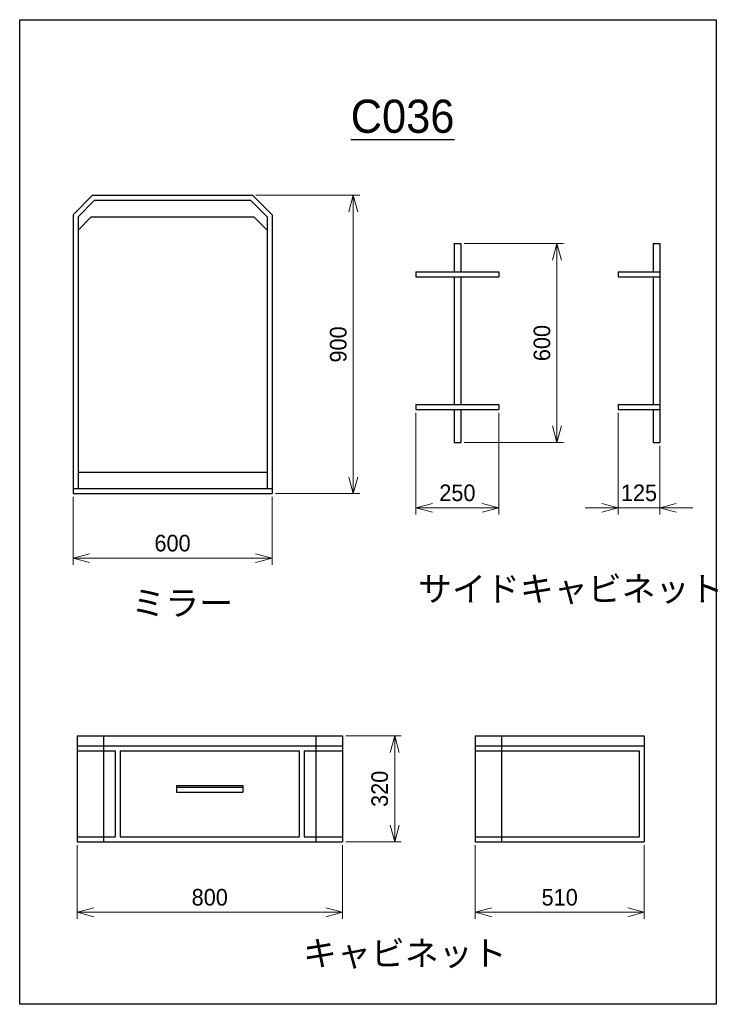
# Model space of a CAD drawing. Extents: x 0 to 2106, y 0 to 2970.
import ezdxf

# ---------------------------------------------------------------- set-up
doc = ezdxf.new("R2010")
doc.units = 0
doc.header["$LTSCALE"] = 0.3
doc.layers.get('0').update_dxf_attribs({"linetype": 'CONTINUOUS'})
doc.layers.get('DEFPOINTS').update_dxf_attribs({"linetype": 'CONTINUOUS'})
doc.layers.add('寸法', color=2, linetype='CONTINUOUS', lineweight=18)
doc.styles.add('MS Pゴシック', font='txt')
doc.dimstyles.new('コピー ～ MyDim S＝', dxfattribs={"dimscale": 20, "dimtxt": 2.5, "dimasz": 2.5, "dimexe": 1, "dimexo": 0.5, "dimgap": 1, "dimtad": 3, "dimdsep": 46, "dimtxsty": 'MS Pゴシック', "dimblk": 'OPEN30', "dimcen": 0, "dimclrd": 256, "dimclre": 256, "dimclrt": 256, "dimazin": 2, "dimtfac": 1, "dimtmove": 0, "dimatfit": 3, "dimldrblk": 'OPEN30', "dimfxl": 1, "dimlwd": 18, "dimlwe": 18, "dimarcsym": 0})

# ---------------------------------------------------------------- blocks, each defined once
blk = doc.blocks.new('_OPEN30')
at = {"color": 0, "linetype": 'ByBlock'}
for p, q in [((-1, 0.267949), (0, 0)), ((0, 0), (-1, -0.267949)), ((0, 0), (-1, 0))]:
    blk.add_line(p, q, dxfattribs=at)
blk = doc.blocks.new('*D16')
at = {"layer": 'DEFPOINTS', "color": 0, "transparency": 16777216}
for p in [(973, 810), (973, 490), (1130.5, 490)]:
    blk.add_point(p, dxfattribs=at)
at = {"layer": '寸法', "lineweight": 18, "transparency": 16777216}
for p, q in [((983, 810), (1150.5, 810)), ((1130.5, 760), (1130.5, 540)), ((983, 490), (1150.5, 490))]:
    blk.add_line(p, q, dxfattribs=at)
at = {"layer": '寸法', "lineweight": 18, "transparency": 16777216, "xscale": 50, "yscale": 50, "zscale": 50}
for p, rotation in [((1130.5, 810), 90), ((1130.5, 490), 270)]:
    blk.add_blockref('_OPEN30', p, dxfattribs=dict(at, rotation=rotation))
at = {"layer": '寸法', "transparency": 16777216, "insert": (1085.5, 650), "char_height": 50, "attachment_point": 5, "rotation": 90, "style": 'MS Pゴシック'}
blk.add_mtext('320', dxfattribs=at)
blk = doc.blocks.new('*D17')
at = {"layer": 'DEFPOINTS', "color": 0, "transparency": 16777216}
for p in [(173, 490), (973, 490), (973, 277.6)]:
    blk.add_point(p, dxfattribs=at)
at = {"layer": '寸法', "lineweight": 18, "transparency": 16777216}
for p, q in [((173, 480), (173, 257.6)), ((973, 480), (973, 257.6)), ((223, 277.6), (923, 277.6))]:
    blk.add_line(p, q, dxfattribs=at)
at = {"layer": '寸法', "lineweight": 18, "transparency": 16777216, "xscale": 50, "yscale": 50, "zscale": 50, "rotation": 180}
blk.add_blockref('_OPEN30', (173, 277.6), dxfattribs=at)
at = {"layer": '寸法', "lineweight": 18, "transparency": 16777216, "xscale": 50, "yscale": 50, "zscale": 50}
blk.add_blockref('_OPEN30', (973, 277.6), dxfattribs=at)
at = {"layer": '寸法', "transparency": 16777216, "insert": (573, 322.6), "char_height": 50, "attachment_point": 5, "style": 'MS Pゴシック'}
blk.add_mtext('800', dxfattribs=at)
blk = doc.blocks.new('*D18')
at = {"layer": 'DEFPOINTS', "color": 0, "transparency": 16777216}
for p in [(1373, 490), (1883, 490), (1883, 277.6)]:
    blk.add_point(p, dxfattribs=at)
at = {"layer": '寸法', "lineweight": 18, "transparency": 16777216}
for p, q in [((1373, 480), (1373, 257.6)), ((1883, 480), (1883, 257.6)), ((1423, 277.6), (1833, 277.6))]:
    blk.add_line(p, q, dxfattribs=at)
at = {"layer": '寸法', "lineweight": 18, "transparency": 16777216, "xscale": 50, "yscale": 50, "zscale": 50, "rotation": 180}
blk.add_blockref('_OPEN30', (1373, 277.6), dxfattribs=at)
at = {"layer": '寸法', "lineweight": 18, "transparency": 16777216, "xscale": 50, "yscale": 50, "zscale": 50}
blk.add_blockref('_OPEN30', (1883, 277.6), dxfattribs=at)
at = {"layer": '寸法', "transparency": 16777216, "insert": (1628, 322.6), "char_height": 50, "attachment_point": 5, "style": 'MS Pゴシック'}
blk.add_mtext('510', dxfattribs=at)
blk = doc.blocks.new('*D19')
at = {"layer": 'DEFPOINTS', "color": 0, "transparency": 16777216}
for p in [(160.8, 1540.4), (760.8, 1540.4), (760.8, 1345.8)]:
    blk.add_point(p, dxfattribs=at)
at = {"layer": '寸法', "lineweight": 18, "transparency": 16777216}
for p, q in [((160.8, 1530.4), (160.8, 1325.8)), ((760.8, 1530.4), (760.8, 1325.8)), ((210.8, 1345.8), (710.8, 1345.8))]:
    blk.add_line(p, q, dxfattribs=at)
at = {"layer": '寸法', "lineweight": 18, "transparency": 16777216, "xscale": 50, "yscale": 50, "zscale": 50, "rotation": 180}
blk.add_blockref('_OPEN30', (160.8, 1345.8), dxfattribs=at)
at = {"layer": '寸法', "lineweight": 18, "transparency": 16777216, "xscale": 50, "yscale": 50, "zscale": 50}
blk.add_blockref('_OPEN30', (760.8, 1345.8), dxfattribs=at)
at = {"layer": '寸法', "transparency": 16777216, "insert": (460.8, 1390.8), "char_height": 50, "attachment_point": 5, "style": 'MS Pゴシック'}
blk.add_mtext('600', dxfattribs=at)
blk = doc.blocks.new('*D20')
at = {"layer": 'DEFPOINTS', "color": 0, "transparency": 16777216}
for p in [(702, 2440.4), (1005.7, 2440.4), (760.8, 1540.4)]:
    blk.add_point(p, dxfattribs=at)
at = {"layer": '寸法', "lineweight": 18, "transparency": 16777216}
for p, q in [((712, 2440.4), (1025.7, 2440.4)), ((1005.7, 1590.4), (1005.7, 2390.4)), ((770.8, 1540.4), (1025.7, 1540.4))]:
    blk.add_line(p, q, dxfattribs=at)
at = {"layer": '寸法', "lineweight": 18, "transparency": 16777216, "xscale": 50, "yscale": 50, "zscale": 50}
for p, rotation in [((1005.7, 2440.4), 90), ((1005.7, 1540.4), 270)]:
    blk.add_blockref('_OPEN30', p, dxfattribs=dict(at, rotation=rotation))
at = {"layer": '寸法', "transparency": 16777216, "insert": (960.7, 1990.4), "char_height": 50, "attachment_point": 5, "rotation": 90, "style": 'MS Pゴシック'}
blk.add_mtext('900', dxfattribs=at)
blk = doc.blocks.new('*D21')
at = {"layer": 'DEFPOINTS', "color": 0, "transparency": 16777216}
for p in [(1194.6, 1794.6), (1444.6, 1794.6), (1444.6, 1497.5)]:
    blk.add_point(p, dxfattribs=at)
at = {"layer": '寸法', "lineweight": 18, "transparency": 16777216}
for p, q in [((1194.6, 1784.6), (1194.6, 1477.5)), ((1444.6, 1784.6), (1444.6, 1477.5)), ((1244.6, 1497.5), (1394.6, 1497.5))]:
    blk.add_line(p, q, dxfattribs=at)
at = {"layer": '寸法', "lineweight": 18, "transparency": 16777216, "xscale": 50, "yscale": 50, "zscale": 50, "rotation": 180}
blk.add_blockref('_OPEN30', (1194.6, 1497.5), dxfattribs=at)
at = {"layer": '寸法', "lineweight": 18, "transparency": 16777216, "xscale": 50, "yscale": 50, "zscale": 50}
blk.add_blockref('_OPEN30', (1444.6, 1497.5), dxfattribs=at)
at = {"layer": '寸法', "transparency": 16777216, "insert": (1319.6, 1542.5), "char_height": 50, "attachment_point": 5, "style": 'MS Pゴシック'}
blk.add_mtext('250', dxfattribs=at)
blk = doc.blocks.new('*D22')
at = {"layer": 'DEFPOINTS', "color": 0, "transparency": 16777216}
for p in [(1804.6, 1794.6), (1929.6, 1694.6), (1929.6, 1497.5)]:
    blk.add_point(p, dxfattribs=at)
at = {"layer": '寸法', "lineweight": 18, "transparency": 16777216}
for p, q in [((1804.6, 1784.6), (1804.6, 1477.5)), ((1929.6, 1684.6), (1929.6, 1477.5)), ((1754.6, 1497.5), (1704.6, 1497.5)), ((1804.6, 1497.5), (1929.6, 1497.5)), ((1979.6, 1497.5), (2029.6, 1497.5))]:
    blk.add_line(p, q, dxfattribs=at)
at = {"layer": '寸法', "lineweight": 18, "transparency": 16777216, "xscale": 50, "yscale": 50, "zscale": 50}
blk.add_blockref('_OPEN30', (1804.6, 1497.5), dxfattribs=at)
at = {"layer": '寸法', "lineweight": 18, "transparency": 16777216, "xscale": 50, "yscale": 50, "zscale": 50, "rotation": 180}
blk.add_blockref('_OPEN30', (1929.6, 1497.5), dxfattribs=at)
at = {"layer": '寸法', "transparency": 16777216, "insert": (1867.1, 1542.5), "char_height": 50, "attachment_point": 5, "style": 'MS Pゴシック'}
blk.add_mtext('125', dxfattribs=at)
blk = doc.blocks.new('*D23')
at = {"layer": 'DEFPOINTS', "color": 0, "transparency": 16777216}
for p in [(1329.6, 2294.6), (1329.6, 1694.6), (1619.8, 1694.6)]:
    blk.add_point(p, dxfattribs=at)
at = {"layer": '寸法', "lineweight": 18, "transparency": 16777216}
for p, q in [((1339.6, 2294.6), (1639.8, 2294.6)), ((1619.8, 2244.6), (1619.8, 1744.6)), ((1339.6, 1694.6), (1639.8, 1694.6))]:
    blk.add_line(p, q, dxfattribs=at)
at = {"layer": '寸法', "lineweight": 18, "transparency": 16777216, "xscale": 50, "yscale": 50, "zscale": 50}
for p, rotation in [((1619.8, 2294.6), 90), ((1619.8, 1694.6), 270)]:
    blk.add_blockref('_OPEN30', p, dxfattribs=dict(at, rotation=rotation))
at = {"layer": '寸法', "transparency": 16777216, "insert": (1574.8, 1994.6), "char_height": 50, "attachment_point": 5, "rotation": 90, "style": 'MS Pゴシック'}
blk.add_mtext('600', dxfattribs=at)

msp = doc.modelspace()

# ---------------------------------------------------------------- linework, layer by layer
at = {"color": 7, "linetype": 'Continuous'}
for p, q in [((219.565, 2440.397), (160.778, 2381.611)), ((219.565, 2440.397), (701.991, 2440.397)), ((701.991, 2440.397), (760.778, 2381.611)), ((225.778, 2425.397), (175.778, 2375.397)), ((225.778, 2425.397), (695.778, 2425.397)), ((695.778, 2425.397), (745.778, 2375.397)), ((160.778, 2381.611), (160.778, 1540.397)), ((760.778, 2381.611), (760.778, 1540.397)), ((215.778, 2375.397), (175.778, 2335.397)), ((175.778, 2375.397), (175.778, 1555.397)), ((215.778, 2375.397), (705.778, 2375.397)), ((705.778, 2375.397), (745.778, 2335.397)), ((745.778, 2375.397), (745.778, 1555.397)), ((1309.621, 2294.624), (1309.621, 2209.624)), ((1309.621, 2294.624), (1329.621, 2294.624)), ((1329.621, 2294.624), (1329.621, 2209.624)), ((1909.621, 2294.624), (1929.621, 2294.624)), ((1909.621, 2294.624), (1909.621, 2209.624)), ((1929.621, 2294.624), (1929.621, 1694.624)), ((1194.621, 2209.624), (1444.621, 2209.624)), ((1194.621, 2209.624), (1194.621, 2194.624)), ((1444.621, 2209.624), (1444.621, 2194.624)), ((1804.621, 2209.624), (1804.621, 2194.624)), ((1804.621, 2209.624), (1929.621, 2209.624)), ((1194.621, 2194.624), (1444.621, 2194.624)), ((1309.621, 2194.624), (1309.621, 1809.624)), ((1329.621, 2194.624), (1329.621, 1809.624)), ((1804.621, 2194.624), (1929.621, 2194.624)), ((1909.621, 2194.624), (1909.621, 1809.624)), ((1194.621, 1809.624), (1444.621, 1809.624)), ((1194.621, 1809.624), (1194.621, 1794.624)), ((1194.621, 1794.624), (1444.621, 1794.624)), ((1309.621, 1794.624), (1309.621, 1694.624)), ((1329.621, 1794.624), (1329.621, 1694.624)), ((1444.621, 1809.624), (1444.621, 1794.624)), ((1804.621, 1809.624), (1804.621, 1794.624)), ((1804.621, 1809.624), (1929.621, 1809.624)), ((1804.621, 1794.624), (1929.621, 1794.624)), ((1909.621, 1794.624), (1909.621, 1694.624)), ((1309.621, 1694.624), (1329.621, 1694.624)), ((1909.621, 1694.624), (1929.621, 1694.624)), ((175.778, 1605.397), (745.778, 1605.397)), ((160.778, 1555.397), (760.778, 1555.397)), ((160.778, 1540.397), (760.778, 1540.397)), ((173.027, 809.994), (173.027, 489.994)), ((173.027, 809.994), (973.027, 809.994)), ((253.027, 809.994), (253.027, 489.994)), ((893.027, 809.994), (893.027, 489.994)), ((973.027, 809.994), (973.027, 489.994)), ((1373.027, 809.994), (1373.027, 489.994)), ((1373.027, 809.994), (1883.027, 809.994)), ((1453.027, 809.994), (1453.027, 489.994)), ((1883.027, 809.994), (1883.027, 489.994)), ((173.027, 779.994), (973.027, 779.994)), ((1373.027, 779.994), (1883.027, 779.994)), ((173.027, 764.994), (288.027, 764.994)), ((288.027, 764.994), (288.027, 504.994)), ((303.027, 764.994), (303.027, 504.994)), ((303.027, 764.994), (843.027, 764.994)), ((843.027, 764.994), (843.027, 504.994)), ((858.027, 764.994), (858.027, 504.994)), ((858.027, 764.994), (973.027, 764.994)), ((1373.027, 764.994), (1868.027, 764.994)), ((1868.027, 764.994), (1868.027, 504.994)), ((473.027, 659.994), (473.027, 639.994)), ((473.027, 659.994), (673.027, 659.994)), ((473.027, 654.994), (673.027, 654.994)), ((673.027, 659.994), (673.027, 639.994)), ((473.027, 639.994), (673.027, 639.994)), ((173.027, 504.994), (288.027, 504.994)), ((303.027, 504.994), (843.027, 504.994)), ((858.027, 504.994), (973.027, 504.994)), ((1373.027, 504.994), (1868.027, 504.994)), ((173.027, 489.994), (973.027, 489.994)), ((1373.027, 489.994), (1883.027, 489.994))]:
    msp.add_line(p, q, dxfattribs=at)
at = {"layer": 'DEFPOINTS'}
for p, q in [((0, 0), (0, 2970)), ((0, 2970), (2100, 2970)), ((2100, 2970), (2100, 0)), ((2100, 0), (0, 0))]:
    msp.add_line(p, q, dxfattribs=at)

# ---------------------------------------------------------------- texts
at = {"color": 7, "style": 'MS Pゴシック'}
for s, insert, char_height, attachment_point in [('{\\LC036}', (1154.318, 2627.317), 100, 8), ('ミラー', (336.687, 1247.964), 75, 1), ('キャビネット', (1161.031, 149.353), 75, 5)]:
    msp.add_mtext(s, dxfattribs=dict(at, insert=insert, char_height=char_height, attachment_point=attachment_point))
at = {"color": 7, "insert": (1200.995, 1290.675), "char_height": 75, "width": 1496.62688, "attachment_point": 1, "style": 'MS Pゴシック'}
msp.add_mtext('サイドキャビネット', dxfattribs=at)

# ---------------------------------------------------------------- dimensions: what is measured, and where the dimension line sits
at = {"layer": '寸法'}
for base, p1, p2, picture, middle in [((1005.744, 2440.397), (760.778, 1540.397), (701.991, 2440.397), '*D20', (960.744, 1990.397)), ((1619.847, 1694.624), (1329.621, 2294.624), (1329.621, 1694.624), '*D23', (1574.847, 1994.624)), ((1130.455, 489.994), (973.027, 809.994), (973.027, 489.994), '*D16', (1085.455, 649.994))]:
    dim = msp.add_linear_dim(base=base, p1=p1, p2=p2, angle=90, dimstyle='コピー ～ MyDim S＝', dxfattribs=at)
    dim.commit()
    dim.dimension.update_dxf_attribs({"geometry": picture, "text_midpoint": middle})
for base, p1, p2, picture, middle in [((1444.621, 1497.497), (1194.621, 1794.624), (1444.621, 1794.624), '*D21', (1319.621, 1542.497)), ((760.778, 1345.816), (160.778, 1540.397), (760.778, 1540.397), '*D19', (460.778, 1390.816)), ((973.027, 277.596), (173.027, 489.994), (973.027, 489.994), '*D17', (573.027, 322.596)), ((1883.027, 277.596), (1373.027, 489.994), (1883.027, 489.994), '*D18', (1628.027, 322.596))]:
    dim = msp.add_linear_dim(base=base, p1=p1, p2=p2, dimstyle='コピー ～ MyDim S＝', dxfattribs=at)
    dim.commit()
    dim.dimension.update_dxf_attribs({"geometry": picture, "text_midpoint": middle})
dim = msp.add_linear_dim(base=(1929.621, 1497.497), p1=(1804.621, 1794.624), p2=(1929.621, 1694.624), dimstyle='コピー ～ MyDim S＝', dxfattribs=at)
dim.commit()
dim.dimension.update_dxf_attribs({"geometry": '*D22', "text_midpoint": (1867.121, 1497.497), "dimtype": 160})

doc.saveas('drawing.dxf')
